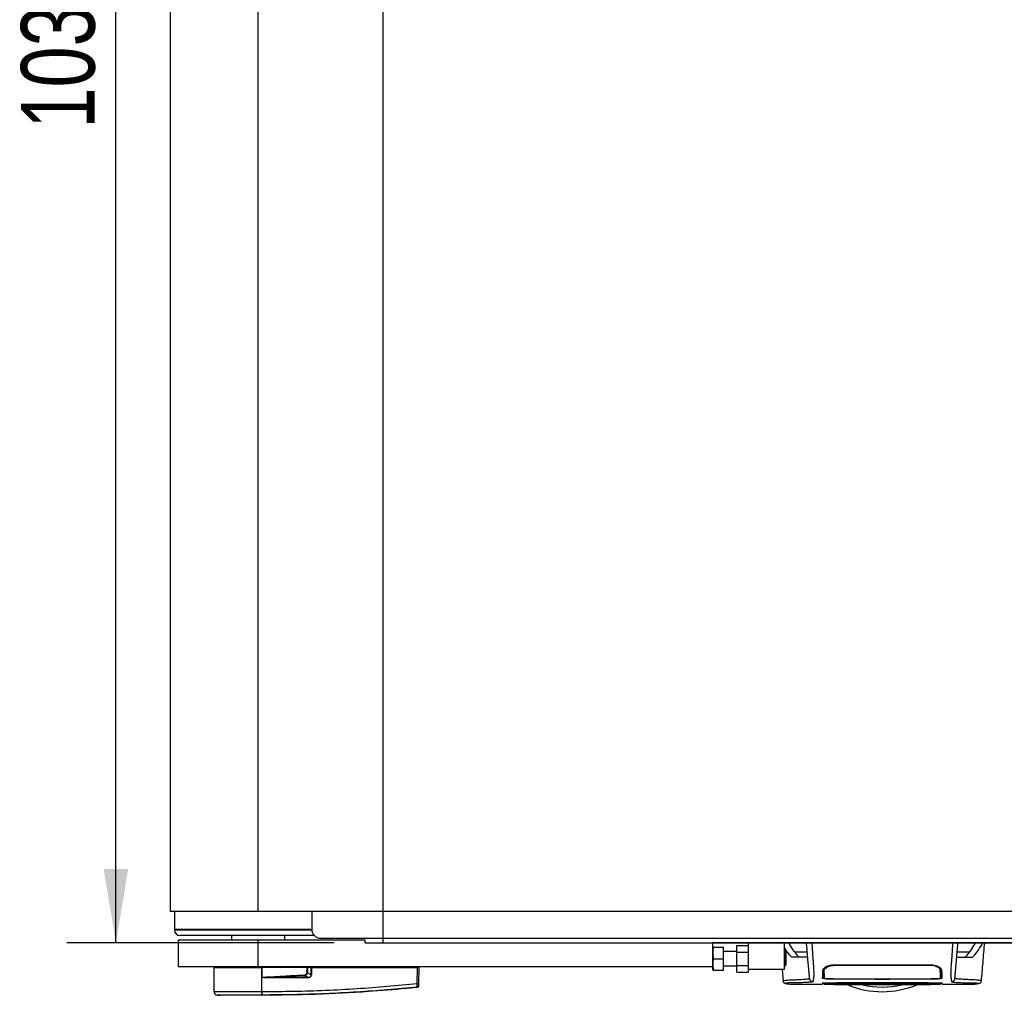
# Model space of a CAD drawing. Header units: millimetres. Extents: x 0 to 420, y 0 to 297.
# Tile 3 of 60: x 51 to 91, y 68 to 108. Entities that reach past the tile are written whole.
import ezdxf

# ---------------------------------------------------------------- set-up
doc = ezdxf.new("R2010")
doc.units = ezdxf.units.MM
doc.layers.add('QUOTE', color=174, linetype='Continuous')
doc.styles.add('SLDTEXTSTYLE3', font='TXT', dxfattribs={"width": 0.75})
doc.dimstyles.new('SLDDIMSTYLE0', dxfattribs={"dimtxt": 3, "dimasz": 3, "dimexe": 0, "dimexo": 0.0625, "dimgap": 0.75, "dimtad": 1, "dimlfac": 13.774811, "dimrnd": 1e-09, "dimzin": 12, "dimdsep": 46, "dimtxsty": 'SLDTEXTSTYLE3', "dimsah": 1, "dimcen": 0.09, "dimadec": 0, "dimazin": 3, "dimtfac": 1, "dimtdec": 3, "dimtofl": 0, "dimtmove": 0, "dimatfit": 3, "dimfxl": 0, "dimfrac": 2, "dimtolj": 1, "dimtzin": 12, "dimarcsym": 0})

# ---------------------------------------------------------------- blocks, each defined once
blk = doc.blocks.new('_D')
at = {"layer": 'QUOTE'}
for p, q in [((63.611, 145.499), (52.735, 145.499)), ((54.735, 70.362), (54.735, 145.499)), ((63.611, 70.362), (52.735, 70.362))]:
    blk.add_line(p, q, dxfattribs=at)
for points in [[(54.735, 145.499), (54.235, 142.499), (55.235, 142.499)], [(54.735, 70.362), (55.235, 73.362), (54.235, 73.362)]]:
    blk.add_solid(points, dxfattribs=at)
at = {"layer": 'QUOTE', "insert": (50.868, 103.497), "char_height": 3, "attachment_point": 1, "rotation": 90, "style": 'SLDTEXTSTYLE3'}
blk.add_mtext('1035', dxfattribs=at)

msp = doc.modelspace()

# ---------------------------------------------------------------- linework, layer by layer
at = {"color": 7, "linetype": 'Continuous'}
for q in [(65.6108, 145.49916), (207.8995, 70.36201)]:
    msp.add_line((65.6108, 70.36201), q, dxfattribs=at)
at = {"color": 7, "linetype": 'Continuous', "lineweight": 25}
for p, q in [((56.93554, 144.22873), (56.93554, 71.63245)), ((60.52906, 71.63245), (60.52906, 144.22873)), ((60.52906, 71.63245), (56.93554, 71.63245)), ((57.11561, 71.63245), (57.11703, 70.90649)), ((212.98124, 71.63245), (60.52906, 71.63245)), ((62.70695, 71.63245), (62.70695, 70.90649)), ((57.11703, 70.90649), (62.70695, 70.90649)), ((58.6302, 70.87019), (57.11703, 70.87019)), ((62.81071, 70.6524), (57.33482, 70.6524)), ((57.37112, 70.90649), (57.37112, 70.87019)), ((57.38167, 70.90649), (57.38167, 70.87019)), ((57.52035, 70.90649), (57.52035, 70.87019)), ((62.70877, 70.87019), (58.6302, 70.87019)), ((59.44011, 70.6524), (59.44011, 70.47091)), ((60.78697, 70.90649), (60.78697, 70.87019)), ((60.82742, 70.89923), (60.78697, 70.89923)), ((60.83663, 70.89923), (60.82742, 70.89923)), ((60.82742, 70.89923), (60.82742, 70.87019)), ((60.98316, 70.89923), (60.83663, 70.89923)), ((60.83663, 70.89923), (60.83663, 70.87019)), ((61.44067, 70.89923), (60.98316, 70.89923)), ((60.98316, 70.89923), (60.98316, 70.87019)), ((61.48837, 70.90649), (61.48837, 70.87019)), ((61.618, 70.47091), (61.618, 70.6524)), ((57.26223, 70.47091), (57.26223, 69.38196)), ((60.52906, 70.47091), (57.26223, 70.47091)), ((60.52906, 69.38196), (60.52906, 70.47091)), ((64.88483, 70.47091), (60.52906, 70.47091)), ((63.06993, 70.5435), (210.44037, 70.5435)), ((64.88483, 70.36201), (64.88483, 70.47091)), ((64.88483, 70.36201), (79.04111, 70.36201)), ((65.6108, 70.36201), (65.6108, 70.5435)), ((79.04111, 69.38196), (79.04111, 70.36201)), ((194.46919, 70.36201), (79.04111, 70.36201)), ((79.04918, 70.18052), (79.04111, 70.16237)), ((79.08162, 70.18052), (79.47669, 70.18052)), ((79.47669, 69.70865), (79.47669, 70.18052)), ((80.02116, 70.25352), (80.49303, 70.25352)), ((80.02116, 69.98109), (80.02116, 70.25352)), ((80.49303, 69.27307), (80.49303, 70.36201)), ((81.94496, 70.36201), (81.94496, 69.27307)), ((82.144, 70.34795), (81.94496, 70.34795)), ((90.02477, 70.34795), (89.73151, 70.34795)), ((90.03658, 70.36201), (90.02477, 70.34795)), ((80.02116, 69.99903), (79.47669, 69.99903)), ((80.02116, 69.43621), (80.02116, 69.98109)), ((80.02116, 69.98109), (80.49303, 69.98109)), ((81.98852, 69.99903), (81.94496, 69.99903)), ((82.01756, 69.96999), (81.98852, 69.99903)), ((81.98852, 69.41826), (81.98852, 69.99903)), ((82.01756, 69.96999), (82.01756, 69.4473)), ((82.25701, 69.77448), (82.2421, 69.78292)), ((82.2421, 69.78292), (82.24751, 69.78292)), ((82.37236, 69.99227), (82.88476, 69.99227)), ((88.99075, 69.99227), (89.50315, 69.99227)), ((89.63341, 69.78292), (89.6185, 69.77448)), ((89.628, 69.78292), (89.63341, 69.78292)), ((60.52906, 69.38196), (57.26223, 69.38196)), ((58.75045, 69.38196), (58.74982, 69.34567)), ((79.04111, 69.38196), (60.52906, 69.38196)), ((60.68004, 69.34567), (60.68001, 69.38196)), ((62.51072, 69.34567), (62.51046, 69.38196)), ((62.66444, 69.34567), (62.66399, 69.38196)), ((62.70023, 69.34567), (62.70018, 69.38196)), ((67.00653, 69.34567), (67.00648, 69.38196)), ((67.02706, 69.34567), (67.02642, 69.38196)), ((75.66765, 69.38196), (75.66765, 69.38015)), ((76.24766, 69.38015), (76.24766, 69.38196)), ((79.04111, 69.25492), (79.04111, 69.38196)), ((79.08162, 69.70865), (79.47669, 69.70865)), ((79.47669, 69.23677), (79.47669, 69.70865)), ((79.47669, 69.41826), (80.02116, 69.41826)), ((80.02116, 69.43621), (80.49303, 69.43621)), ((80.02116, 69.16377), (80.02116, 69.43621)), ((81.94496, 69.41826), (81.98852, 69.41826)), ((81.98852, 69.41826), (82.01756, 69.4473)), ((83.94136, 69.43068), (83.94137, 69.46683)), ((83.94136, 69.46183), (87.93415, 69.46183)), ((87.93415, 69.43062), (87.93414, 69.46687)), ((58.71447, 69.34567), (58.72295, 68.37352)), ((58.71447, 69.34567), (60.68152, 69.34567)), ((60.68081, 68.37348), (60.68152, 69.34567)), ((60.68152, 69.34567), (60.68186, 69.34567)), ((60.68535, 68.94658), (60.68186, 69.34567)), ((62.52211, 69.34567), (60.68186, 69.34567)), ((62.54349, 68.95258), (62.41586, 69.01893)), ((62.68952, 69.34567), (62.52766, 69.34567)), ((62.53522, 69.13223), (62.68837, 69.05261)), ((62.68837, 69.05261), (62.68952, 69.34567)), ((62.68952, 69.34567), (62.70309, 69.34567)), ((62.70309, 69.34567), (62.70194, 69.05261)), ((62.70309, 69.34567), (67.00921, 69.34567)), ((67.00354, 68.69563), (67.00921, 69.34567)), ((67.06241, 69.34567), (67.00921, 69.34567)), ((67.06241, 69.34567), (67.05673, 68.69563)), ((79.04111, 69.25492), (79.04918, 69.23677)), ((79.08162, 69.23677), (79.47669, 69.23677)), ((80.02116, 69.16377), (80.49303, 69.16377)), ((80.49303, 69.16377), (80.49303, 69.27307)), ((81.94496, 69.27307), (80.49303, 69.27307)), ((81.85855, 69.27307), (81.89982, 68.80095)), ((83.57357, 69.24509), (83.57301, 69.32692)), ((88.31215, 69.28388), (88.28681, 69.34084)), ((88.30194, 69.24505), (88.30206, 69.32705)), ((60.68538, 68.94255), (60.68535, 68.94658)), ((62.54256, 68.93381), (60.83892, 68.93381)), ((60.83984, 68.95258), (62.54349, 68.95258)), ((81.9086, 68.80137), (81.90833, 68.8017)), ((82.25237, 68.67466), (83.50135, 68.67466)), ((83.56366, 68.6774), (83.56367, 68.67787)), ((83.56417, 68.70983), (83.56387, 68.68938)), ((83.56409, 68.70186), (83.56417, 68.7066)), ((83.94136, 68.88641), (85.61107, 68.88641)), ((83.94136, 68.71113), (85.61107, 68.71113)), ((83.967, 68.88917), (85.64737, 68.88928)), ((87.89817, 68.71719), (83.97734, 68.71719)), ((84.13939, 68.73891), (87.74243, 68.73891)), ((84.62196, 68.74583), (87.25356, 68.74583)), ((85.61107, 68.87592), (85.61107, 68.88641)), ((86.26444, 68.87592), (85.61107, 68.87592)), ((85.61107, 68.71309), (86.26444, 68.71309)), ((85.61107, 68.71309), (85.61107, 68.71113)), ((85.64737, 68.88928), (85.64737, 68.88027)), ((85.64737, 68.88027), (86.22814, 68.88027)), ((85.64737, 68.71118), (85.64737, 68.71309)), ((86.22814, 68.71118), (85.64737, 68.71118)), ((86.22814, 68.88027), (86.22814, 68.88928)), ((86.22814, 68.71118), (86.22814, 68.71309)), ((86.26444, 68.87592), (86.26444, 68.88641)), ((86.26444, 68.88641), (87.93415, 68.88641)), ((86.26444, 68.71309), (86.26444, 68.71113)), ((86.26444, 68.71113), (87.93415, 68.71113)), ((88.31161, 68.69189), (88.31131, 68.71233)), ((88.37415, 68.67466), (89.62387, 68.67466)), ((89.63332, 68.67537), (89.62387, 68.67537)), ((89.96692, 68.80137), (89.96718, 68.8017)), ((58.85277, 68.23041), (58.97904, 68.22042)), ((60.6807, 68.22042), (60.6806, 68.22042)), ((60.68081, 68.37348), (60.69259, 68.37348)), ((67.0037, 68.54181), (67.00375, 68.54182))]:
    msp.add_line(p, q, dxfattribs=at)
at = {"color": 7, "linetype": 'Continuous', "lineweight": 25, "flags": 128}
for points in [[(61.44213, 70.90649), (61.44115, 70.90142), (61.43841, 70.89075), (61.43509, 70.88201), (61.43133, 70.87553), (61.42726, 70.87153), (61.42303, 70.87019)], [(83.56754, 69.11235), (83.56758, 69.0603), (83.56762, 69.00825), (83.5677, 68.90865)], [(88.30781, 68.90865), (88.30791, 69.0105), (88.30793, 69.03723), (88.30798, 69.08987), (88.308, 69.11235)], [(60.83984, 68.95258), (60.75333, 68.94922), (60.68535, 68.94658)], [(83.94136, 68.71051), (84.34791, 68.71053), (85.64737, 68.71057)], [(86.22814, 68.88928), (87.52362, 68.88922), (87.90851, 68.88917)], [(86.22814, 68.71057), (86.95414, 68.71055), (87.93415, 68.71051)]]:
    msp.add_lwpolyline(points, dxfattribs=at)
at = {"color": 7, "linetype": 'Continuous', "lineweight": 25}
for centre, radius, start, end in [((57.33482, 70.87019), 0.21779, 180, 270), ((63.06993, 70.90649), 0.36298, 180, 270), ((112.55735, 71.4423), 50.20001, 182.731259, 182.766996), ((62.69515, 67.20359), 1.84904, 89.78976, 90.21024), ((60.98931, 68.93578), 0.15041, 173.585658, 180.74759), ((62.69296, 68.93578), 0.15041, 173.585658, 180.74759), ((67.03014, 70.30283), 1.60743, 269.051899, 270.948101), ((66.99809, 68.61053), 0.0579, 276.104195, 359.384141), ((85.93776, 71.99543), 3.62981, 247.229382, 292.883607), ((85.93776, 71.99543), 3.4427, 256.526839, 283.39008), ((58.86814, 68.37479), 0.14519, 180.500011, 263.923128), ((60.1354, 68.34317), 0.54625, 348.081743, 3.180073), ((57.73656, 68.5661), 2.96426, 353.303191, 353.496611), ((60.14724, 68.34281), 0.54621, 348.120168, 3.219012)]:
    msp.add_arc(centre, radius, start, end, dxfattribs=at)
for centre, major_axis, ratio, start_param, end_param in [((62.3557, 69.17313), (0.1452, -0.07675), 0.66301777, 5.44064323, 6.61753007), ((62.3557, 69.17345), (0.16634, -0.0885), 0.77058227, 5.44273149, 6.61961833), ((62.44434, 69.12661), (0.24684, -0.12141), 0.60672542, 5.39359838, 6.57048522), ((62.44617, 69.12642), (0.23353, -0.11559), 0.5569608, 5.39481108, 6.57169792)]:
    msp.add_ellipse(centre, major_axis=major_axis, ratio=ratio, start_param=start_param, end_param=end_param, dxfattribs=at)
for points, knots in [([(79.08162, 69.70865), (79.06896, 69.76759), (79.04325, 69.88728), (79.05098, 70.04732), (79.07325, 70.14416), (79.08162, 70.18052)], [0, 0, 0, 0, 0.37729563, 0.76615575, 1, 1, 1, 1]), ([(79.08162, 70.18052), (79.07515, 70.18052), (79.05616, 70.18052), (79.05244, 70.18052), (79.04998, 70.18052)], [0, 0, 0, 0, 0.34090533, 1, 1, 1, 1]), ([(82.2421, 69.78292), (82.16013, 69.87605), (82.04253, 70.00964), (81.96764, 70.14549), (81.94496, 70.18663)], [0, 0, 0, 0, 0.69712502, 1, 1, 1, 1]), ([(82.13197, 70.36201), (82.1335, 70.3616), (82.13715, 70.36061), (82.14148, 70.35261), (82.144, 70.34795)], [0, 0, 0, 0, 0.41680744, 1, 1, 1, 1]), ([(82.54159, 69.78292), (82.45541, 69.88218), (82.29323, 70.06895), (82.19162, 70.25894), (82.144, 70.34795)], [0, 0, 0, 0, 0.53144215, 1, 1, 1, 1]), ([(82.97955, 68.90879), (82.97904, 68.91464), (82.978, 68.92655), (82.97594, 68.95014), (82.97352, 68.97779), (82.97087, 69.00807), (82.96811, 69.03958), (82.966, 69.0637), (82.96454, 69.08044), (82.96377, 69.08918), (82.96298, 69.0982), (82.96217, 69.10749), (82.96133, 69.11706), (82.96048, 69.12676), (82.95958, 69.13712), (82.95857, 69.14865), (82.9574, 69.16204), (82.95606, 69.17728), (82.95463, 69.19369), (82.95304, 69.21182), (82.95123, 69.23251), (82.94892, 69.25893), (82.94589, 69.29355), (82.9416, 69.34258), (82.93549, 69.41242), (82.92648, 69.5154), (82.9159, 69.63634), (82.90521, 69.75852), (82.89534, 69.87134), (82.8867, 69.97017), (82.87827, 70.06646), (82.87178, 70.14064), (82.86635, 70.20271), (82.86193, 70.25327), (82.85724, 70.30684), (82.85405, 70.34336), (82.85241, 70.36201)], [0, 0, 0, 0, 0.06946876, 0.14129082, 0.21546943, 0.28878046, 0.35249328, 0.41592792, 0.43212319, 0.44863682, 0.46546884, 0.48261925, 0.50008806, 0.51787528, 0.53516899, 0.55562395, 0.57924015, 0.60601761, 0.63595633, 0.6653451, 0.70151587, 0.73871879, 0.77505525, 0.80544439, 0.8348007, 0.86386977, 0.89313471, 0.91269266, 0.93347159, 0.95287654, 0.9643483, 0.97519881, 0.98089522, 0.9869973, 0.99335869, 1, 1, 1, 1]), ([(83.07103, 70.36201), (83.07318, 70.33169), (83.07748, 70.27102), (83.08334, 70.18103), (83.08773, 70.10789), (83.09093, 70.05103), (83.09327, 70.00839), (83.09537, 69.96985), (83.09738, 69.93238), (83.09956, 69.89353), (83.10404, 69.81826), (83.11173, 69.72059), (83.12105, 69.59858), (83.13005, 69.47451), (83.13832, 69.35292), (83.14544, 69.23883), (83.14988, 69.1542), (83.15141, 69.1062), (83.15143, 69.07534), (83.15063, 69.05282), (83.14938, 69.036), (83.14807, 69.0222), (83.14707, 69.01251), (83.14614, 69.00377), (83.14527, 68.99585), (83.14434, 68.98756), (83.14335, 68.97893), (83.1423, 68.96996), (83.14116, 68.96046), (83.13981, 68.94963), (83.13816, 68.93664), (83.13616, 68.92094), (83.13402, 68.90434), (83.13181, 68.88715), (83.12986, 68.87149), (83.12801, 68.85617), (83.12627, 68.84005), (83.12471, 68.82295), (83.12366, 68.8056), (83.12334, 68.78993), (83.12391, 68.78077), (83.12419, 68.77631)], [0, 0, 0, 0, 0.01040061, 0.02080672, 0.03106116, 0.03614099, 0.04145683, 0.04698488, 0.05107961, 0.056575, 0.06335413, 0.08477825, 0.10578404, 0.12644249, 0.15396653, 0.18250697, 0.21827305, 0.25692616, 0.28371553, 0.31573913, 0.35433978, 0.37618226, 0.39782595, 0.41302567, 0.42902685, 0.44584073, 0.46347795, 0.48194851, 0.50126173, 0.52284596, 0.55053669, 0.58490472, 0.6264984, 0.66378186, 0.70683381, 0.74242415, 0.78255841, 0.83794342, 0.89093876, 0.94676606, 1, 1, 1, 1]), ([(88.80448, 70.36201), (88.80246, 70.33387), (88.7981, 70.27321), (88.79232, 70.18313), (88.78593, 70.07721), (88.78116, 69.98858), (88.77689, 69.90952), (88.77259, 69.83587), (88.76638, 69.7523), (88.759, 69.65867), (88.75242, 69.57041), (88.74489, 69.46619), (88.73719, 69.35293), (88.73039, 69.24397), (88.72595, 69.16088), (88.72461, 69.12244), (88.72423, 69.10263), (88.72414, 69.09547), (88.72411, 69.08858), (88.72414, 69.08194), (88.72422, 69.07553), (88.72435, 69.06933), (88.72467, 69.05937), (88.72535, 69.04641), (88.7267, 69.02954), (88.72865, 69.01026), (88.73126, 68.98642), (88.73336, 68.96858), (88.73473, 68.95745), (88.73517, 68.95384), (88.73567, 68.94991), (88.7362, 68.94566), (88.73678, 68.94107), (88.73741, 68.93615), (88.73808, 68.9309), (88.73909, 68.92297), (88.74046, 68.91234), (88.74207, 68.89988), (88.74387, 68.88576), (88.74565, 68.87149), (88.74751, 68.85603), (88.74957, 68.83701), (88.75133, 68.81539), (88.75225, 68.79361), (88.75162, 68.78189), (88.75132, 68.77631)], [0, 0, 0, 0, 0.00965422, 0.02080777, 0.03106144, 0.04695632, 0.05363076, 0.06332171, 0.07944787, 0.09513433, 0.11098812, 0.1264164, 0.15394151, 0.18248268, 0.21412153, 0.25173969, 0.25807756, 0.26470639, 0.27164528, 0.2789144, 0.28653502, 0.29452959, 0.30292173, 0.32825756, 0.35736257, 0.39783448, 0.44561968, 0.50125245, 0.50814496, 0.51574476, 0.52407276, 0.53315127, 0.54300388, 0.5536554, 0.56513175, 0.57745987, 0.6061763, 0.63677252, 0.6637765, 0.70682954, 0.7424198, 0.78369849, 0.86155909, 0.93405144, 1, 1, 1, 1]), ([(88.89596, 68.90879), (88.89647, 68.91464), (88.89751, 68.92655), (88.89957, 68.95014), (88.90199, 68.97779), (88.90464, 69.00807), (88.9074, 69.03958), (88.90951, 69.0637), (88.91097, 69.08044), (88.91174, 69.08918), (88.91253, 69.0982), (88.91334, 69.10749), (88.91418, 69.11706), (88.91503, 69.12676), (88.91593, 69.13712), (88.91694, 69.14865), (88.91811, 69.16204), (88.91945, 69.17728), (88.92088, 69.19369), (88.92247, 69.21182), (88.92428, 69.23251), (88.92659, 69.25893), (88.92962, 69.29355), (88.93391, 69.34258), (88.94002, 69.41242), (88.94903, 69.5154), (88.95961, 69.63634), (88.9703, 69.75852), (88.98017, 69.87134), (88.98882, 69.97017), (88.99724, 70.06646), (89.00373, 70.14064), (89.00916, 70.20271), (89.01358, 70.25327), (89.01827, 70.30684), (89.02147, 70.34336), (89.0231, 70.36201)], [0, 0, 0, 0, 0.06946876, 0.14129082, 0.21546943, 0.28878046, 0.35249328, 0.41592792, 0.43212319, 0.44863682, 0.46546884, 0.48261925, 0.50008806, 0.51787528, 0.53516899, 0.55562395, 0.57924015, 0.60601761, 0.63595633, 0.6653451, 0.70151587, 0.73871879, 0.77505525, 0.80544439, 0.8348007, 0.86386977, 0.89313471, 0.91269266, 0.93347159, 0.95287654, 0.9643483, 0.97519881, 0.98089522, 0.9869973, 0.99335869, 1, 1, 1, 1]), ([(89.33392, 69.78292), (89.4201, 69.88218), (89.58228, 70.06895), (89.68389, 70.25894), (89.73151, 70.34795)], [0, 0, 0, 0, 0.53144215, 1, 1, 1, 1]), ([(89.63341, 69.78292), (89.71342, 69.87615), (89.87371, 70.06293), (89.97436, 70.25284), (90.02477, 70.34795)], [0, 0, 0, 0, 0.49918594, 1, 1, 1, 1]), ([(89.73151, 70.34795), (89.73403, 70.35261), (89.73837, 70.36061), (89.74201, 70.3616), (89.74354, 70.36201)], [0, 0, 0, 0, 0.583192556, 1, 1, 1, 1]), ([(89.97569, 68.80095), (89.99756, 69.05122), (90.04304, 69.57158), (90.08861, 70.09193), (90.11226, 70.36201)], [0, 0, 0, 0, 0.48094895, 1, 1, 1, 1]), ([(82.90382, 69.77448), (82.8987, 69.77448), (82.88847, 69.77448), (82.80281, 69.77448), (82.65403, 69.77448), (82.4442, 69.77448), (82.31941, 69.77448), (82.25701, 69.77448)], [0, 0, 0, 0, 0.12264871, 0.2454767, 0.49573627, 0.74787131, 1, 1, 1, 1]), ([(88.97169, 69.77448), (88.97681, 69.77448), (88.98704, 69.77448), (89.0727, 69.77448), (89.22148, 69.77448), (89.43131, 69.77448), (89.5561, 69.77448), (89.6185, 69.77448)], [0, 0, 0, 0, 0.12264871, 0.2454767, 0.49573627, 0.74787131, 1, 1, 1, 1]), ([(79.08162, 69.23677), (79.06896, 69.29571), (79.04325, 69.41541), (79.05098, 69.57545), (79.07325, 69.67228), (79.08162, 69.70865)], [0, 0, 0, 0, 0.377295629, 0.766155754, 1, 1, 1, 1]), ([(83.52128, 69.24518), (83.52738, 69.26552), (83.53958, 69.30617), (83.6226, 69.37617), (83.73654, 69.43166), (83.85182, 69.45869), (83.9176, 69.461), (83.94136, 69.46183)], [0, 0, 0, 0, 0.23569901, 0.47102523, 0.71420287, 0.89677912, 1, 1, 1, 1]), ([(83.57357, 69.24509), (83.57852, 69.26266), (83.58846, 69.29791), (83.65993, 69.35731), (83.75934, 69.40454), (83.86108, 69.42786), (83.91976, 69.42994), (83.94136, 69.4307)], [0, 0, 0, 0, 0.23316514, 0.46784507, 0.70999165, 0.8932536, 1, 1, 1, 1]), ([(87.93415, 69.43064), (87.79715, 69.43074), (87.11213, 69.43124), (85.7812, 69.43184), (84.58727, 69.4311), (83.94136, 69.4307)], [0, 0, 0, 0, 0.10293773, 0.51468867, 1, 1, 1, 1]), ([(87.93415, 69.46183), (87.9759, 69.45929), (88.05926, 69.45421), (88.17234, 69.41696), (88.26822, 69.36446), (88.3384, 69.30177), (88.34904, 69.26374), (88.35423, 69.24518)], [0, 0, 0, 0, 0.18070781, 0.36082696, 0.55652595, 0.78366481, 1, 1, 1, 1]), ([(88.30194, 69.24505), (88.29698, 69.26262), (88.28704, 69.29787), (88.21554, 69.35728), (88.11612, 69.40451), (88.01439, 69.42781), (87.95573, 69.42988), (87.93415, 69.43064)], [0, 0, 0, 0, 0.23322605, 0.46795306, 0.7101047, 0.8933472, 1, 1, 1, 1]), ([(60.68535, 68.94658), (61.00798, 68.96812), (61.58409, 69.00659), (62.16068, 69.03688), (62.41436, 69.0502)], [0, 0, 0, 0, 0.56002694, 1, 1, 1, 1]), ([(62.41586, 69.01893), (62.12171, 69.00564), (61.59641, 68.9819), (61.07103, 68.96154), (60.83984, 68.95258)], [0, 0, 0, 0, 0.55997408, 1, 1, 1, 1]), ([(62.50956, 69.13223), (62.51067, 69.1721), (62.51267, 69.24338), (62.51922, 69.31438), (62.52211, 69.34567)], [0, 0, 0, 0, 0.55939227, 1, 1, 1, 1]), ([(62.53522, 69.13223), (62.53097, 69.13221), (62.52337, 69.13219), (62.51378, 69.13222), (62.50956, 69.13223)], [0, 0, 0, 0, 0.56, 1, 1, 1, 1]), ([(62.52766, 69.34567), (62.52717, 69.34567), (62.526, 69.34567), (62.52402, 69.34567), (62.52262, 69.34567), (62.52211, 69.34567)], [0, 0, 0, 0, 0.31939567, 0.74819126, 1, 1, 1, 1]), ([(62.52766, 69.34567), (62.53, 69.30586), (62.53416, 69.23484), (62.5349, 69.16355), (62.53522, 69.13223)], [0, 0, 0, 0, 0.56058603, 1, 1, 1, 1]), ([(79.05045, 69.23677), (79.0527, 69.23677), (79.05611, 69.23677), (79.07513, 69.23677), (79.08162, 69.23677)], [0, 0, 0, 0, 0.6590791, 1, 1, 1, 1]), ([(83.50949, 68.90734), (83.51049, 68.93622), (83.51217, 68.9847), (83.51413, 69.03974), (83.51606, 69.09686), (83.51827, 69.15935), (83.52027, 69.21658), (83.52128, 69.24518)], [0, 0, 0, 0, 0.42314865, 0.71019334, 0.85405024, 0.92708002, 1, 1, 1, 1]), ([(83.56013, 69.09898), (83.56011, 69.09779), (83.55925, 69.04873), (83.559, 69.03395), (83.55844, 69.0023), (83.55832, 68.99545)], [0, 0, 0, 0, 0.01910567, 0.78779421, 1, 1, 1, 1]), ([(83.59732, 69.34765), (83.59318, 69.34406), (83.56736, 69.32168), (83.56519, 69.30113), (83.56336, 69.28388)], [0, 0, 0, 0, 0.160659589, 1, 1, 1, 1]), ([(83.5677, 68.90865), (83.56781, 68.91511), (83.56841, 68.94913), (83.56939, 69.0051), (83.57029, 69.05699), (83.57133, 69.11639), (83.57235, 69.17512), (83.57316, 69.22177), (83.57357, 69.24509)], [0, 0, 0, 0, 0.10239866, 0.53964737, 0.7684394, 0.8834143, 0.94173064, 1, 1, 1, 1]), ([(88.30194, 69.24505), (88.30263, 69.20556), (88.304, 69.12664), (88.30484, 69.07892), (88.30556, 69.03793), (88.30648, 68.98465), (88.30728, 68.93936), (88.30781, 68.90865)], [0, 0, 0, 0, 0.10832743, 0.21648846, 0.32475957, 0.54222324, 1, 1, 1, 1]), ([(88.304, 69.12664), (88.30371, 69.14546), (88.30321, 69.17659), (88.30277, 69.22338), (88.30251, 69.2635), (88.30236, 69.2929), (88.30227, 69.31548), (88.30223, 69.3269)], [0, 0, 0, 0, 0.42959393, 0.71082622, 0.80196602, 0.89986058, 1, 1, 1, 1]), ([(88.31809, 68.94368), (88.31745, 68.98041), (88.31649, 69.03553), (88.31581, 69.07453), (88.31497, 69.12235), (88.31482, 69.13101)], [0, 0, 0, 0, 0.62076075, 0.93130658, 1, 1, 1, 1]), ([(88.35423, 69.24518), (88.35526, 69.21582), (88.35733, 69.15705), (88.35958, 69.09302), (88.36149, 69.03662), (88.36345, 68.98139), (88.36509, 68.93425), (88.36603, 68.90734)], [0, 0, 0, 0, 0.0751699, 0.15046197, 0.30471802, 0.60298005, 1, 1, 1, 1]), ([(60.83892, 68.93381), (60.82408, 68.93396), (60.78014, 68.93438), (60.72845, 68.93423), (60.6926, 68.94115), (60.68538, 68.94255)], [0, 0, 0, 0, 0.28926734, 0.85682964, 1, 1, 1, 1]), ([(60.69259, 68.37348), (61.12165, 68.37615), (61.97977, 68.3815), (63.26657, 68.42351), (64.9428, 68.50774), (66.18695, 68.62118), (67.00354, 68.69563)], [0, 0, 0, 0, 0.20362021, 0.40724063, 0.61094774, 1, 1, 1, 1]), ([(67.00425, 68.55295), (67.00466, 68.55616), (67.00549, 68.56257), (67.00581, 68.59149), (67.00538, 68.63097), (67.00446, 68.66805), (67.00373, 68.68988), (67.00354, 68.69563)], [0, 0, 0, 0, 0.22968814, 0.45959689, 0.68877935, 0.91808895, 1, 1, 1, 1]), ([(67.05589, 68.59908), (67.05581, 68.59707), (67.05546, 68.58844), (67.05098, 68.57357), (67.03932, 68.55748), (67.02304, 68.54574), (67.01018, 68.54312), (67.00375, 68.54182)], [0, 0, 0, 0, 0.07160669, 0.30681144, 0.53787451, 0.76893725, 1, 1, 1, 1]), ([(67.05599, 68.6099), (67.05595, 68.60572), (67.0559, 68.60004), (67.05589, 68.59928), (67.05589, 68.59908)], [0, 0, 0, 0, 0.73657409, 1, 1, 1, 1]), ([(67.05673, 68.69563), (67.0567, 68.69216), (67.05659, 68.67903), (67.05639, 68.6567), (67.05619, 68.63295), (67.05603, 68.61559), (67.056, 68.6118), (67.05599, 68.6099)], [0, 0, 0, 0, 0.082107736, 0.311654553, 0.54070711, 0.770369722, 1, 1, 1, 1]), ([(81.89975, 68.80173), (81.90671, 68.78036), (81.92242, 68.73217), (81.96125, 68.71429), (81.98192, 68.70792), (82.02162, 68.70107), (82.08278, 68.69105), (82.16447, 68.67821), (82.2313, 68.6759), (82.26307, 68.6748)], [0, 0, 0, 0, 0.09524506, 0.21481146, 0.35891782, 0.50454818, 0.68519164, 0.85037784, 1, 1, 1, 1]), ([(81.90833, 68.8017), (81.90577, 68.80383), (81.89436, 68.81332), (81.96691, 68.82869), (82.13218, 68.84708), (82.3363, 68.85107), (82.51667, 68.85963), (82.64059, 68.86655), (82.76123, 68.87488), (82.8681, 68.8846), (82.95688, 68.89564), (82.97198, 68.9044), (82.97955, 68.90879)], [0, 0, 0, 0, 0.05089854, 0.22702003, 0.40458224, 0.58203707, 0.65175173, 0.7214755, 0.79113139, 0.86065893, 0.93011685, 1, 1, 1, 1]), ([(83.12419, 68.77631), (83.12021, 68.77318), (83.11234, 68.76699), (83.06065, 68.75899), (82.99459, 68.75197), (82.91663, 68.74593), (82.83395, 68.74091), (82.75067, 68.73687), (82.67291, 68.73383), (82.6005, 68.73158), (82.53433, 68.72999), (82.47168, 68.72898), (82.41258, 68.7285), (82.30809, 68.72898), (82.17764, 68.72547), (82.06065, 68.71782), (82.00474, 68.7093), (82.00181, 68.70033), (82.04369, 68.69166), (82.12419, 68.68122), (82.21043, 68.67726), (82.25237, 68.67533)], [0, 0, 0, 0, 0.03686721, 0.07291704, 0.10855648, 0.14396977, 0.17902456, 0.21178707, 0.24346721, 0.27097218, 0.29845751, 0.32572816, 0.3526519, 0.37978509, 0.47831776, 0.57597942, 0.67287632, 0.75524138, 0.83791931, 0.92119484, 1, 1, 1, 1]), ([(82.25237, 68.67533), (82.25542, 68.67493), (82.25861, 68.67451), (82.26269, 68.67481), (82.26286, 68.67482)], [0, 0, 0, 0, 0.960137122, 1, 1, 1, 1]), ([(82.97955, 68.90879), (82.98287, 68.89169), (82.98974, 68.85626), (83.02391, 68.81203), (83.07095, 68.78187), (83.10687, 68.77812), (83.12419, 68.77631)], [0, 0, 0, 0, 0.24120147, 0.5, 0.75879853, 1, 1, 1, 1]), ([(83.53403, 68.71982), (83.51753, 68.72025), (83.48394, 68.72112), (83.50354, 68.72196), (83.51352, 68.72239)], [0, 0, 0, 0, 0.49113601, 1, 1, 1, 1]), ([(83.50145, 68.67767), (83.50145, 68.67767), (83.50152, 68.67967), (83.50202, 68.69282), (83.50229, 68.70109), (83.50248, 68.7066)], [0, 0, 0, 0, 0.0000296, 0.33337067, 1, 1, 1, 1]), ([(83.50248, 68.7066), (83.50735, 68.70712), (83.51709, 68.70816), (83.59281, 68.70951), (83.70425, 68.71053), (83.82763, 68.71105), (83.90909, 68.71111), (83.94136, 68.71113)], [0, 0, 0, 0, 0.21474819, 0.42949365, 0.64433813, 0.85913498, 1, 1, 1, 1]), ([(83.50481, 68.72202), (83.50473, 68.72201), (83.50408, 68.72195), (83.50823, 68.72221), (83.51441, 68.72238), (83.51619, 68.72243)], [0, 0, 0, 0, 0.09601438, 0.73999036, 1, 1, 1, 1]), ([(83.94136, 68.88641), (83.89285, 68.88663), (83.79585, 68.88708), (83.66651, 68.8906), (83.56882, 68.89584), (83.5168, 68.90176), (83.51157, 68.90575), (83.50949, 68.90734)], [0, 0, 0, 0, 0.21411889, 0.42823185, 0.64257183, 0.85709722, 1, 1, 1, 1]), ([(83.51012, 68.94368), (83.51217, 68.94122), (83.51479, 68.93807), (83.54687, 68.93549), (83.55389, 68.93492)], [0, 0, 0, 0, 0.78096225, 1, 1, 1, 1]), ([(83.51352, 68.72239), (83.63531, 68.72469), (83.86356, 68.72898), (84.04945, 68.73115), (84.13023, 68.73808), (84.14638, 68.73947)], [0, 0, 0, 0, 0.47789779, 0.89561471, 1, 1, 1, 1]), ([(83.97734, 68.71719), (83.95289, 68.7172), (83.87462, 68.71723), (83.74544, 68.71763), (83.62019, 68.71854), (83.54729, 68.71935), (83.53446, 68.7198), (83.53403, 68.71982)], [0, 0, 0, 0, 0.130278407, 0.416908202, 0.703504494, 0.990072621, 1, 1, 1, 1]), ([(83.56363, 68.67591), (83.75108, 68.67061), (84.13545, 68.65974), (84.72, 68.65895), (85.31994, 68.65897), (85.99157, 68.65879), (86.73171, 68.65782), (87.52692, 68.65538), (88.05273, 68.66917), (88.31188, 68.67597)], [0, 0, 0, 0, 0.12052488, 0.24714067, 0.37252922, 0.4974044, 0.66507391, 0.83492694, 1, 1, 1, 1]), ([(83.5677, 68.90865), (83.57209, 68.90642), (83.58086, 68.90196), (83.64983, 68.89614), (83.75138, 68.89181), (83.86367, 68.88953), (83.93773, 68.88929), (83.967, 68.8892)], [0, 0, 0, 0, 0.21516442, 0.43033682, 0.64528255, 0.85978468, 1, 1, 1, 1]), ([(84.14638, 68.73947), (84.14841, 68.73963), (84.15958, 68.74053), (84.20683, 68.74221), (84.3159, 68.74415), (84.45984, 68.74555), (84.56792, 68.74574), (84.62196, 68.74583)], [0, 0, 0, 0, 0.05239604, 0.28950373, 0.5264141, 0.76321943, 1, 1, 1, 1]), ([(87.25356, 68.74583), (87.26527, 68.74582), (87.33078, 68.7458), (87.44941, 68.74528), (87.5862, 68.74378), (87.68946, 68.74171), (87.7159, 68.74022), (87.72912, 68.73947)], [0, 0, 0, 0, 0.05157188, 0.28848308, 0.52553485, 0.76276029, 1, 1, 1, 1]), ([(87.72912, 68.73947), (87.80905, 68.73502), (87.95869, 68.72668), (88.19492, 68.72731), (88.33416, 68.72321), (88.362, 68.72239)], [0, 0, 0, 0, 0.47837414, 0.89568468, 1, 1, 1, 1]), ([(88.30972, 68.71929), (88.30856, 68.71926), (88.28733, 68.71881), (88.2011, 68.7181), (88.06136, 68.71733), (87.95257, 68.71724), (87.89817, 68.71719)], [0, 0, 0, 0, 0.01892941, 0.34589896, 0.6729266, 1, 1, 1, 1]), ([(87.90851, 68.8892), (87.95333, 68.88942), (88.04296, 68.88984), (88.16246, 68.89312), (88.25277, 68.89798), (88.30095, 68.90347), (88.30585, 68.90717), (88.30781, 68.90865)], [0, 0, 0, 0, 0.21399393, 0.42798011, 0.64218009, 0.8568088, 1, 1, 1, 1]), ([(88.36603, 68.90734), (88.36133, 68.90494), (88.35193, 68.90014), (88.27757, 68.89388), (88.16796, 68.88921), (88.0464, 68.88675), (87.96606, 68.8865), (87.93415, 68.88641)], [0, 0, 0, 0, 0.21475602, 0.42951429, 0.64422712, 0.85870581, 1, 1, 1, 1]), ([(87.93415, 68.71113), (87.98349, 68.71108), (88.08216, 68.71098), (88.21369, 68.71022), (88.31296, 68.70908), (88.36552, 68.7078), (88.3709, 68.70694), (88.37303, 68.7066)], [0, 0, 0, 0, 0.21471698, 0.42943093, 0.64424617, 0.85905702, 1, 1, 1, 1]), ([(88.31134, 68.7066), (88.30842, 68.70697), (88.30198, 68.70779), (88.24683, 68.70893), (88.15599, 68.70986), (88.04623, 68.71042), (87.96905, 68.71048), (87.93415, 68.71051)], [0, 0, 0, 0, 0.17894419, 0.39401351, 0.60853915, 0.8229777, 1, 1, 1, 1]), ([(88.362, 68.72239), (88.36734, 68.7222), (88.38446, 68.7216), (88.37881, 68.7205), (88.33229, 68.71968), (88.30972, 68.71929)], [0, 0, 0, 0, 0.18943846, 0.6067811, 1, 1, 1, 1]), ([(88.31134, 68.7066), (88.31136, 68.70515), (88.31142, 68.70183), (88.31149, 68.69799), (88.31153, 68.69583)], [0, 0, 0, 0, 0.43708971, 1, 1, 1, 1]), ([(88.3228, 68.93517), (88.33521, 68.93641), (88.36192, 68.93906), (88.36418, 68.94207), (88.36539, 68.94368)], [0, 0, 0, 0, 0.46450973, 1, 1, 1, 1]), ([(88.36155, 68.72235), (88.36453, 68.72225), (88.36909, 68.7221), (88.36916, 68.7221), (88.36918, 68.7221)], [0, 0, 0, 0, 0.65263471, 1, 1, 1, 1]), ([(88.37303, 68.7066), (88.37326, 68.70013), (88.37359, 68.69053), (88.3739, 68.68199), (88.374, 68.67921)], [0, 0, 0, 0, 0.67452653, 1, 1, 1, 1]), ([(88.37416, 68.67468), (88.37412, 68.67573), (88.37404, 68.67782), (88.37385, 68.68306), (88.37317, 68.70267), (88.37303, 68.7066)], [0, 0, 0, 0, 0.44375031, 0.88835233, 1, 1, 1, 1]), ([(88.89596, 68.90879), (88.89264, 68.89169), (88.88577, 68.85626), (88.85161, 68.81203), (88.80456, 68.78187), (88.76864, 68.77812), (88.75132, 68.77631)], [0, 0, 0, 0, 0.24120147, 0.5, 0.75879853, 1, 1, 1, 1]), ([(88.75132, 68.77631), (88.76056, 68.77163), (88.77884, 68.76239), (88.88358, 68.75145), (89.00557, 68.74267), (89.14288, 68.73585), (89.28057, 68.73123), (89.40958, 68.72849), (89.53648, 68.72903), (89.65717, 68.72681), (89.75986, 68.72166), (89.83088, 68.71558), (89.87018, 68.70862), (89.87371, 68.70095), (89.83967, 68.69274), (89.78017, 68.68528), (89.71403, 68.6795), (89.66936, 68.67508), (89.64051, 68.67531), (89.63332, 68.67537)], [0, 0, 0, 0, 0.05621973, 0.11115266, 0.16546935, 0.21844746, 0.27546115, 0.32872461, 0.38365266, 0.45645174, 0.53050541, 0.6039745, 0.67660627, 0.75406842, 0.83144258, 0.90787271, 0.94870188, 0.98722177, 1, 1, 1, 1]), ([(89.96718, 68.8017), (89.96974, 68.80383), (89.98115, 68.81332), (89.9086, 68.82869), (89.74333, 68.84708), (89.53921, 68.85107), (89.35884, 68.85963), (89.23492, 68.86655), (89.11428, 68.87488), (89.00741, 68.8846), (88.91863, 68.89564), (88.90353, 68.9044), (88.89596, 68.90879)], [0, 0, 0, 0, 0.05089799, 0.22701958, 0.40458189, 0.58203683, 0.65175153, 0.72147534, 0.79113127, 0.86065885, 0.93011681, 1, 1, 1, 1]), ([(89.61244, 68.6748), (89.64421, 68.6759), (89.71104, 68.67821), (89.79273, 68.69105), (89.85389, 68.70107), (89.89359, 68.70792), (89.91426, 68.71429), (89.95309, 68.73217), (89.9688, 68.78036), (89.97576, 68.80173)], [0, 0, 0, 0, 0.14962216, 0.31480836, 0.49545182, 0.64108218, 0.78518854, 0.90475494, 1, 1, 1, 1]), ([(58.72295, 68.37352), (58.72777, 68.3735), (58.73755, 68.37347), (58.81629, 68.37346), (58.94089, 68.37354), (59.11022, 68.37349), (59.32127, 68.37347), (59.56463, 68.37357), (59.83769, 68.37345), (60.11897, 68.3735), (60.4038, 68.37351), (60.58775, 68.37349), (60.68081, 68.37348)], [0, 0, 0, 0, 0.10046502, 0.203843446, 0.304309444, 0.407688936, 0.508155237, 0.611534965, 0.712002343, 0.815383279, 0.906610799, 1, 1, 1, 1]), ([(60.66987, 68.23036), (60.58453, 68.23038), (60.41384, 68.23041), (60.15072, 68.23038), (59.88881, 68.23038), (59.63613, 68.23045), (59.40934, 68.23038), (59.21375, 68.23038), (59.05601, 68.2304), (58.9402, 68.23033), (58.86684, 68.23042), (58.85746, 68.23042), (58.85277, 68.23041)], [0, 0, 0, 0, 0.09230362, 0.18460708, 0.28653845, 0.3884688, 0.49039805, 0.59232883, 0.69424704, 0.79616636, 0.8980845, 1, 1, 1, 1]), ([(60.6806, 68.22042), (60.57282, 68.22042), (60.35693, 68.22042), (60.03892, 68.22042), (59.74331, 68.22042), (59.48045, 68.22042), (59.26396, 68.22042), (59.10243, 68.22042), (58.99805, 68.22042), (58.98537, 68.22042), (58.97904, 68.22042)], [0, 0, 0, 0, 0.12488045, 0.25013958, 0.37464939, 0.49981249, 0.62476421, 0.74955772, 0.87492377, 1, 1, 1, 1]), ([(60.68175, 68.23036), (60.68175, 68.23036), (60.67779, 68.23036), (60.67383, 68.23036), (60.66987, 68.23036)], [0, 0, 0, 0, 0.00036549, 1, 1, 1, 1]), ([(67.0037, 68.54181), (66.97932, 68.53934), (66.82881, 68.52405), (66.16847, 68.4596), (64.81172, 68.34877), (62.85425, 68.24226), (61.40551, 68.2277), (60.6807, 68.22042)], [0, 0, 0, 0, 0.01170126, 0.07220884, 0.31419353, 0.65688711, 1, 1, 1, 1]), ([(67.00425, 68.55295), (66.18674, 68.47835), (64.94076, 68.36464), (63.26183, 68.28101), (61.97154, 68.23669), (61.11271, 68.23672), (60.68175, 68.23036), (60.68175, 68.23036)], [0, 0, 0, 0, 0.38876695, 0.59252789, 0.79628932, 0.99999932, 1, 1, 1, 1]), ([(67.00375, 68.54182), (67.00379, 68.54203), (67.00394, 68.54282), (67.00412, 68.54866), (67.00425, 68.55295)], [0, 0, 0, 0, 0.26388418, 1, 1, 1, 1])]:
    msp.add_open_spline(points, degree=3, knots=knots, dxfattribs=at)

# ---------------------------------------------------------------- dimensions: what is measured, and where the dimension line sits
at = {"layer": 'QUOTE'}
dim = msp.add_linear_dim(base=(52.35391, 145.49916), p1=(65.6108, 70.36201), p2=(65.6108, 145.49916), angle=90, dimstyle='SLDDIMSTYLE0', dxfattribs=at)
dim.commit()
dim.dimension.update_dxf_attribs({"geometry": '_D', "text_midpoint": (52.35391, 107.93059), "dimtype": 160})

doc.saveas('drawing.dxf')
